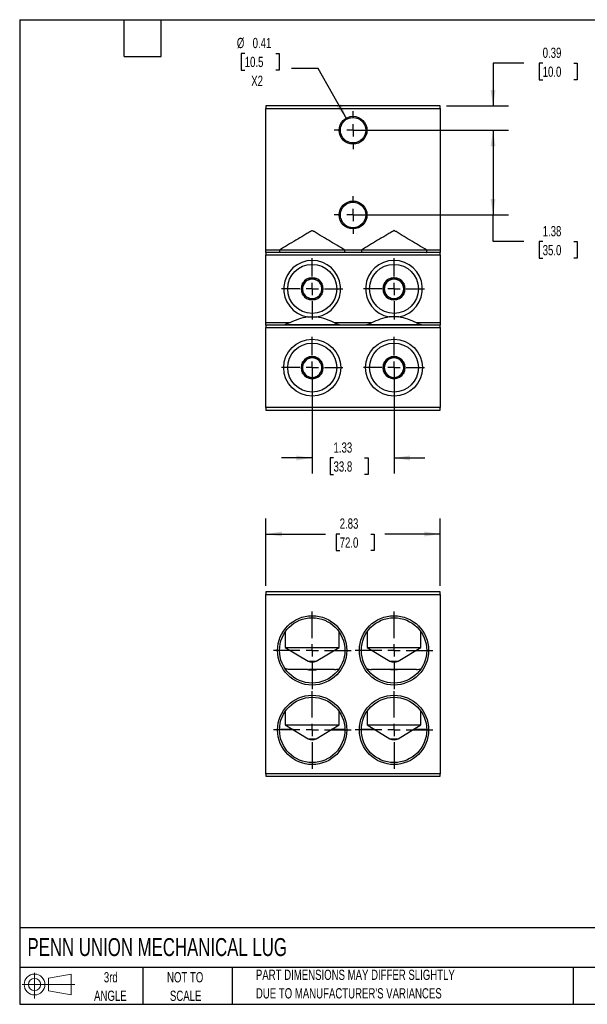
# Model space of a CAD drawing. Header units: inches. Extents: x 0.5 to 21.5, y 0.5 to 16.5.
# Tile 1 of 2: x 0.5 to 9.7, y 0.5 to 16.5. Entities that reach past the tile are written whole.
import ezdxf

# ---------------------------------------------------------------- set-up
doc = ezdxf.new("R2010")
doc.units = ezdxf.units.IN
doc.header["$LTSCALE"] = 2
doc.header["$MEASUREMENT"] = 0
doc.linetypes.add('CENTERX2', pattern=[0.8, 0.5, -0.1, 0.1, -0.1])
doc.layers.add('CENTER', color=40, linetype='CENTERX2')
doc.layers.add('SLD-DEFPOINTS', color=7, linetype='Continuous')
doc.layers.add('DIMENSIONS', color=140, linetype='Continuous', lineweight=25)
doc.layers.add('TEXT', color=140, linetype='Continuous', lineweight=25)
doc.styles.add('SLDTEXTSTYLE0', font='TXT', dxfattribs={"width": 0.7})
doc.dimstyles.new('SLDDIMSTYLE0', dxfattribs={"dimtxt": 0.169922, "dimasz": 0.26, "dimexe": 0, "dimexo": 0.0625, "dimgap": 0.04248, "dimtad": 0, "dimtih": 1, "dimtoh": 1, "dimrnd": 1e-09, "dimzin": 12, "dimdsep": 46, "dimtxsty": 'SLDTEXTSTYLE0', "dimsah": 1, "dimcen": 0.09, "dimadec": 0, "dimazin": 3, "dimtfac": 1, "dimtofl": 0, "dimtmove": 0, "dimatfit": 3, "dimfxl": 0, "dimfrac": 2, "dimtolj": 1, "dimtzin": 12, "dimarcsym": 0})
doc.dimstyles.new('SLDDIMSTYLE2', dxfattribs={"dimtxt": 0.169922, "dimasz": 0.26, "dimexe": 0, "dimexo": 0.0625, "dimgap": 0.04248, "dimtad": 0, "dimtih": 1, "dimtoh": 1, "dimrnd": 1e-09, "dimzin": 12, "dimdsep": 46, "dimtxsty": 'SLDTEXTSTYLE0', "dimsah": 1, "dimcen": 0.09, "dimadec": 0, "dimazin": 3, "dimtfac": 1, "dimtmove": 0, "dimatfit": 0, "dimfxl": 0, "dimfrac": 2, "dimtolj": 1, "dimtzin": 12, "dimarcsym": 0})
doc.dimstyles.new('SLDDIMSTYLE3', dxfattribs={"dimtxt": 0.169922, "dimasz": 0.26, "dimexe": 0, "dimexo": 0.0625, "dimgap": 0.04248, "dimtad": 0, "dimtih": 1, "dimtoh": 1, "dimrnd": 1e-09, "dimdsep": 46, "dimtxsty": 'SLDTEXTSTYLE0', "dimsah": 1, "dimcen": 0.09, "dimadec": 0, "dimazin": 2, "dimtfac": 1, "dimtmove": 0, "dimatfit": 0, "dimfxl": 0, "dimfrac": 2, "dimtolj": 1, "dimtzin": 12, "dimarcsym": 0})
doc.dimstyles.new('SLDDIMSTYLE4', dxfattribs={"dimtxt": 0.169922, "dimasz": 0.26, "dimexe": 0, "dimexo": 0.0625, "dimgap": 0.04248, "dimtad": 0, "dimtih": 1, "dimtoh": 1, "dimrnd": 1e-09, "dimdsep": 46, "dimtxsty": 'SLDTEXTSTYLE0', "dimsah": 1, "dimcen": 0, "dimadec": 0, "dimazin": 2, "dimtfac": 1, "dimtofl": 0, "dimtmove": 0, "dimatfit": 3, "dimfxl": 0, "dimfrac": 2, "dimtolj": 1, "dimtzin": 12, "dimarcsym": 0})

# ---------------------------------------------------------------- blocks, each defined once
blk = doc.blocks.new('Block11')
at = {"color": 7, "linetype": 'Continuous', "lineweight": 18}
for p, q in [((0.204, 0.418), (0.204, 0)), ((0.431, 0.328), (0.801, 0.396)), ((0.431, 0.126), (0.431, 0.328)), ((0.801, 0.396), (0.801, 0.058)), ((0, 0.227), (0.856, 0.227)), ((0.431, 0.126), (0.801, 0.058))]:
    blk.add_line(p, q, dxfattribs=at)
for radius in [0.169, 0.101]:
    blk.add_circle((0.204, 0.227), radius, dxfattribs=at)
blk = doc.blocks.new('Block12')
at = {"layer": 'SLD-DEFPOINTS'}
blk.add_blockref('Block11', (0, 0), dxfattribs=at)
blk = doc.blocks.new('_D')
at = {"layer": 'DIMENSIONS'}
for p, q in [((4.503, 7.3), (4.503, 8.392)), ((7.337, 7.3), (7.337, 8.392)), ((4.503, 8.142), (5.472, 8.142)), ((5.702, 8.142), (5.645, 8.142)), ((5.645, 8.142), (5.645, 7.872)), ((6.207, 8.142), (6.264, 8.142)), ((6.264, 8.142), (6.264, 7.872)), ((7.337, 8.142), (6.437, 8.142)), ((5.645, 7.872), (5.702, 7.872)), ((6.264, 7.872), (6.207, 7.872))]:
    blk.add_line(p, q, dxfattribs=at)
for points in [[(4.503, 8.142), (4.763, 8.102), (4.763, 8.182)], [(7.337, 8.142), (7.077, 8.182), (7.077, 8.102)]]:
    blk.add_solid(points, dxfattribs=at)
at = {"layer": 'DIMENSIONS', "char_height": 0.1667, "attachment_point": 1, "style": 'SLDTEXTSTYLE0'}
for s, insert in [('2.83', (5.702, 8.395)), ('72.0', (5.702, 8.087))]:
    blk.add_mtext(s, dxfattribs=dict(at, insert=insert))
blk = doc.blocks.new('SW_CENTERMARKSYMBOL_0')
at = {"layer": 'CENTER', "color": 0}
for p, q in [((0, 0.2), (0, 0.631)), ((-0.2, 0), (-0.631, 0)), ((0, 0), (-0.1, 0)), ((0, 0), (0, 0.1)), ((0, 0), (0, -0.1)), ((0, 0), (0.1, 0)), ((0.2, 0), (0.631, 0)), ((0, -0.2), (0, -0.631))]:
    blk.add_line(p, q, dxfattribs=at)
blk = doc.blocks.new('SW_CENTERMARKSYMBOL_1')
at = {"layer": 'CENTER', "color": 0}
for p, q in [((0, 0.2), (0, 0.631)), ((-0.2, 0), (-0.631, 0)), ((0, 0), (-0.1, 0)), ((0, 0), (0, 0.1)), ((0, 0), (0, -0.1)), ((0, 0), (0.1, 0)), ((0.2, 0), (0.631, 0)), ((0, -0.2), (0, -0.631))]:
    blk.add_line(p, q, dxfattribs=at)
blk = doc.blocks.new('SW_CENTERMARKSYMBOL_2')
at = {"layer": 'CENTER', "color": 0}
for p, q in [((0, 0.2), (0, 0.631)), ((-0.2, 0), (-0.631, 0)), ((0, 0), (-0.1, 0)), ((0, 0), (0, 0.1)), ((0, 0), (0, -0.1)), ((0, 0), (0.1, 0)), ((0.2, 0), (0.631, 0)), ((0, -0.2), (0, -0.631))]:
    blk.add_line(p, q, dxfattribs=at)
blk = doc.blocks.new('SW_CENTERMARKSYMBOL_3')
at = {"layer": 'CENTER', "color": 0}
for p, q in [((0, 0.2), (0, 0.631)), ((-0.2, 0), (-0.631, 0)), ((0, 0), (-0.1, 0)), ((0, 0), (0, 0.1)), ((0, 0), (0, -0.1)), ((0, 0), (0.1, 0)), ((0.2, 0), (0.631, 0)), ((0, -0.2), (0, -0.631))]:
    blk.add_line(p, q, dxfattribs=at)
blk = doc.blocks.new('_D_7')
at = {"layer": 'DIMENSIONS'}
for p, q in [((5.255, 10.746), (5.255, 9.128)), ((6.585, 10.746), (6.585, 9.128)), ((5.255, 9.378), (4.755, 9.378)), ((5.602, 9.378), (5.545, 9.378)), ((5.545, 9.378), (5.545, 9.108)), ((6.107, 9.378), (6.164, 9.378)), ((6.164, 9.378), (6.164, 9.108)), ((6.585, 9.378), (7.085, 9.378)), ((5.545, 9.108), (5.602, 9.108)), ((6.164, 9.108), (6.107, 9.108))]:
    blk.add_line(p, q, dxfattribs=at)
for points in [[(5.255, 9.378), (4.995, 9.418), (4.995, 9.338)], [(6.585, 9.378), (6.845, 9.338), (6.845, 9.418)]]:
    blk.add_solid(points, dxfattribs=at)
at = {"layer": 'DIMENSIONS', "char_height": 0.1667, "attachment_point": 1, "style": 'SLDTEXTSTYLE0'}
for s, insert in [('1.33', (5.602, 9.631)), ('33.8', (5.602, 9.323))]:
    blk.add_mtext(s, dxfattribs=dict(at, insert=insert))
blk = doc.blocks.new('_D_8')
at = {"layer": 'DIMENSIONS'}
for p, q in [((8.695, 15.793), (8.195, 15.793)), ((8.195, 15.793), (8.195, 15.098)), ((9.002, 15.793), (8.944, 15.793)), ((8.944, 15.793), (8.944, 15.523)), ((9.506, 15.793), (9.564, 15.793)), ((9.564, 15.793), (9.564, 15.523)), ((8.944, 15.523), (9.002, 15.523)), ((9.564, 15.523), (9.506, 15.523)), ((7.437, 15.098), (8.445, 15.098)), ((6.02, 14.704), (8.445, 14.704)), ((8.195, 14.704), (8.195, 14.204))]:
    blk.add_line(p, q, dxfattribs=at)
for points in [[(8.195, 15.098), (8.235, 15.358), (8.155, 15.358)], [(8.195, 14.704), (8.155, 14.444), (8.235, 14.444)]]:
    blk.add_solid(points, dxfattribs=at)
at = {"layer": 'DIMENSIONS', "char_height": 0.1667, "attachment_point": 1, "style": 'SLDTEXTSTYLE0'}
for s, insert in [('0.39', (9.002, 16.046)), ('10.0', (9.002, 15.738))]:
    blk.add_mtext(s, dxfattribs=dict(at, insert=insert))
blk = doc.blocks.new('_D_9')
at = {"layer": 'DIMENSIONS'}
for p, q in [((6.327, 14.704), (8.445, 14.704)), ((8.195, 14.704), (8.195, 13.327)), ((6.02, 13.327), (8.445, 13.327)), ((8.195, 12.894), (8.195, 13.327)), ((8.695, 12.894), (8.195, 12.894)), ((9.002, 12.894), (8.944, 12.894)), ((8.944, 12.894), (8.944, 12.624)), ((9.506, 12.894), (9.564, 12.894)), ((9.564, 12.894), (9.564, 12.624)), ((8.944, 12.624), (9.002, 12.624)), ((9.564, 12.624), (9.506, 12.624))]:
    blk.add_line(p, q, dxfattribs=at)
for points in [[(8.195, 14.704), (8.155, 14.444), (8.235, 14.444)], [(8.195, 13.327), (8.235, 13.587), (8.155, 13.587)]]:
    blk.add_solid(points, dxfattribs=at)
at = {"layer": 'DIMENSIONS', "char_height": 0.1667, "attachment_point": 1, "style": 'SLDTEXTSTYLE0'}
for s, insert in [('1.38', (9.002, 13.147)), ('35.0', (9.002, 12.839))]:
    blk.add_mtext(s, dxfattribs=dict(at, insert=insert))
blk = doc.blocks.new('_D_10')
at = {"layer": 'DIMENSIONS'}
for p, q in [((4.158, 15.952), (4.101, 15.952)), ((4.101, 15.952), (4.101, 15.682)), ((4.663, 15.952), (4.72, 15.952)), ((4.72, 15.952), (4.72, 15.682)), ((4.101, 15.682), (4.158, 15.682)), ((4.72, 15.682), (4.663, 15.682)), ((5.354, 15.705), (4.916, 15.705)), ((5.818, 14.884), (5.354, 15.705))]:
    blk.add_line(p, q, dxfattribs=at)
blk.add_solid([(5.818, 14.884), (5.725, 15.13), (5.655, 15.091)], dxfattribs=at)
at = {"layer": 'DIMENSIONS', "char_height": 0.1667, "attachment_point": 1, "style": 'SLDTEXTSTYLE0'}
for s, insert in [('%%c', (4.03, 16.205)), ('0.41', (4.287, 16.205)), ('10.5', (4.158, 15.897)), ('X2', (4.264, 15.589))]:
    blk.add_mtext(s, dxfattribs=dict(at, insert=insert))
blk = doc.blocks.new('SW_CENTERMARKSYMBOL_4')
at = {"layer": 'CENTER', "color": 0}
for p, q in [((0, 0.2), (0, 0.498)), ((-0.2, 0), (-0.498, 0)), ((0, 0), (-0.1, 0)), ((0, 0), (0, 0.1)), ((0, 0), (0, -0.1)), ((0, 0), (0.1, 0)), ((0.2, 0), (0.498, 0)), ((0, -0.2), (0, -0.498))]:
    blk.add_line(p, q, dxfattribs=at)
blk = doc.blocks.new('SW_CENTERMARKSYMBOL_5')
at = {"layer": 'CENTER', "color": 0}
for p, q in [((0, 0.2), (0, 0.498)), ((-0.2, 0), (-0.498, 0)), ((0, 0), (-0.1, 0)), ((0, 0), (0, 0.1)), ((0, 0), (0, -0.1)), ((0, 0), (0.1, 0)), ((0.2, 0), (0.498, 0)), ((0, -0.2), (0, -0.498))]:
    blk.add_line(p, q, dxfattribs=at)
blk = doc.blocks.new('SW_CENTERMARKSYMBOL_6')
at = {"layer": 'CENTER', "color": 0}
for p, q in [((0, 0.2), (0, 0.498)), ((-0.2, 0), (-0.498, 0)), ((0, 0), (-0.1, 0)), ((0, 0), (0, 0.1)), ((0, 0), (0, -0.1)), ((0, 0), (0.1, 0)), ((0.2, 0), (0.498, 0)), ((0, -0.2), (0, -0.498))]:
    blk.add_line(p, q, dxfattribs=at)
blk = doc.blocks.new('SW_CENTERMARKSYMBOL_7')
at = {"layer": 'CENTER', "color": 0}
for p, q in [((0, 0.2), (0, 0.498)), ((-0.2, 0), (-0.498, 0)), ((0, 0), (-0.1, 0)), ((0, 0), (0, 0.1)), ((0, 0), (0, -0.1)), ((0, 0), (0.1, 0)), ((0.2, 0), (0.498, 0)), ((0, -0.2), (0, -0.498))]:
    blk.add_line(p, q, dxfattribs=at)
blk = doc.blocks.new('SW_CENTERMARKSYMBOL_8')
at = {"layer": 'CENTER', "color": 0}
for p, q in [((0, 0.2), (0, 0.307)), ((-0.2, 0), (-0.307, 0)), ((0, 0), (-0.1, 0)), ((0, 0), (0, 0.1)), ((0, 0), (0, -0.1)), ((0, 0), (0.1, 0)), ((0.2, 0), (0.307, 0)), ((0, -0.2), (0, -0.307))]:
    blk.add_line(p, q, dxfattribs=at)
blk = doc.blocks.new('SW_CENTERMARKSYMBOL_9')
at = {"layer": 'CENTER', "color": 0}
for p, q in [((0, 0.2), (0, 0.307)), ((-0.2, 0), (-0.307, 0)), ((0, 0), (-0.1, 0)), ((0, 0), (0, 0.1)), ((0, 0), (0, -0.1)), ((0, 0), (0.1, 0)), ((0.2, 0), (0.307, 0)), ((0, -0.2), (0, -0.307))]:
    blk.add_line(p, q, dxfattribs=at)

msp = doc.modelspace()

# ---------------------------------------------------------------- linework, layer by layer
for p, q in [((7.337, 15.098), (4.503, 15.098)), ((4.503, 15.098), (4.503, 15.059)), ((4.503, 15.059), (7.337, 15.059)), ((4.503, 12.756), (4.503, 15.059)), ((7.337, 15.059), (7.337, 15.098)), ((7.337, 15.059), (7.337, 12.756)), ((4.723, 12.756), (4.503, 12.756)), ((4.503, 12.716), (4.503, 12.756)), ((7.337, 12.716), (4.503, 12.716)), ((4.503, 12.716), (4.503, 12.677)), ((4.503, 12.677), (7.337, 12.677)), ((4.503, 11.575), (4.503, 12.677)), ((5.786, 12.756), (4.723, 12.756)), ((6.054, 12.756), (5.786, 12.756)), ((7.117, 12.756), (6.054, 12.756)), ((7.337, 12.756), (7.117, 12.756)), ((7.337, 12.756), (7.337, 12.716)), ((7.337, 12.677), (7.337, 12.716)), ((7.337, 12.677), (7.337, 11.575)), ((5.097, 12.217), (5.1, 12.219)), ((5.097, 12.213), (5.097, 12.217)), ((5.251, 12.306), (5.255, 12.308)), ((5.255, 12.308), (5.258, 12.306)), ((5.409, 12.219), (5.412, 12.217)), ((5.412, 12.217), (5.412, 12.213)), ((6.428, 12.217), (6.431, 12.219)), ((6.428, 12.213), (6.428, 12.217)), ((6.582, 12.306), (6.585, 12.308)), ((6.585, 12.308), (6.589, 12.306)), ((6.74, 12.219), (6.743, 12.217)), ((6.743, 12.217), (6.743, 12.213)), ((5.097, 12.035), (5.097, 12.039)), ((5.1, 12.033), (5.097, 12.035)), ((5.412, 12.035), (5.409, 12.033)), ((5.412, 12.039), (5.412, 12.035)), ((6.428, 12.035), (6.428, 12.039)), ((6.431, 12.033), (6.428, 12.035)), ((6.743, 12.035), (6.74, 12.033)), ((6.743, 12.039), (6.743, 12.035)), ((5.255, 11.944), (5.251, 11.946)), ((5.258, 11.946), (5.255, 11.944)), ((6.585, 11.944), (6.582, 11.946)), ((6.589, 11.946), (6.585, 11.944)), ((4.89, 11.575), (4.503, 11.575)), ((4.503, 11.535), (4.503, 11.575)), ((7.337, 11.535), (4.503, 11.535)), ((4.503, 11.535), (4.503, 11.496)), ((5.697, 11.543), (4.813, 11.543)), ((6.221, 11.575), (5.619, 11.575)), ((7.027, 11.543), (6.143, 11.543)), ((7.337, 11.575), (6.95, 11.575)), ((7.337, 11.575), (7.337, 11.535)), ((7.337, 11.496), (7.337, 11.535)), ((4.503, 11.496), (7.337, 11.496)), ((4.503, 10.197), (4.503, 11.496)), ((7.337, 11.496), (7.337, 10.197)), ((5.097, 10.937), (5.1, 10.939)), ((5.097, 10.933), (5.097, 10.937)), ((5.251, 11.026), (5.255, 11.028)), ((5.255, 11.028), (5.258, 11.026)), ((5.409, 10.939), (5.412, 10.937)), ((5.412, 10.937), (5.412, 10.933)), ((6.428, 10.937), (6.431, 10.939)), ((6.428, 10.933), (6.428, 10.937)), ((6.582, 11.026), (6.585, 11.028)), ((6.585, 11.028), (6.589, 11.026)), ((6.74, 10.939), (6.743, 10.937)), ((6.743, 10.937), (6.743, 10.933)), ((5.097, 10.755), (5.097, 10.759)), ((5.1, 10.753), (5.097, 10.755)), ((5.412, 10.755), (5.409, 10.753)), ((5.412, 10.759), (5.412, 10.755)), ((6.428, 10.755), (6.428, 10.759)), ((6.431, 10.753), (6.428, 10.755)), ((6.743, 10.755), (6.74, 10.753)), ((6.743, 10.759), (6.743, 10.755)), ((5.255, 10.664), (5.251, 10.666)), ((5.258, 10.666), (5.255, 10.664)), ((6.585, 10.664), (6.582, 10.666)), ((6.589, 10.666), (6.585, 10.664)), ((7.337, 10.197), (4.503, 10.197)), ((4.503, 10.197), (4.503, 10.157)), ((4.503, 10.157), (7.337, 10.157)), ((7.337, 10.157), (7.337, 10.197)), ((7.337, 7.2), (4.503, 7.2)), ((4.503, 7.2), (4.503, 7.16)), ((4.503, 7.16), (7.337, 7.16)), ((4.503, 4.247), (4.503, 7.16)), ((7.337, 7.16), (7.337, 7.2)), ((7.337, 7.16), (7.337, 4.247)), ((4.817, 6.553), (4.817, 6.299)), ((5.692, 6.299), (5.692, 6.553)), ((6.148, 6.553), (6.148, 6.299)), ((7.023, 6.299), (7.023, 6.553)), ((4.817, 6.299), (5.189, 6.076)), ((4.817, 6.299), (5.692, 6.299)), ((5.32, 6.076), (5.692, 6.299)), ((6.148, 6.299), (6.519, 6.076)), ((6.148, 6.299), (7.023, 6.299)), ((6.651, 6.076), (7.023, 6.299)), ((5.189, 6.076), (5.32, 6.076)), ((5.333, 5.94), (5.196, 5.94)), ((6.659, 5.94), (6.512, 5.94)), ((6.519, 6.076), (6.651, 6.076)), ((4.817, 5.261), (4.817, 5.04)), ((5.692, 5.04), (5.692, 5.261)), ((6.148, 5.261), (6.148, 5.04)), ((7.023, 5.04), (7.023, 5.261)), ((4.944, 4.963), (4.723, 4.963)), ((4.817, 5.04), (5.189, 4.816)), ((4.817, 5.04), (5.692, 5.04)), ((5.32, 4.816), (5.692, 5.04)), ((5.786, 4.963), (5.565, 4.963)), ((6.275, 4.963), (6.054, 4.963)), ((6.148, 5.04), (6.519, 4.816)), ((6.148, 5.04), (7.023, 5.04)), ((6.651, 4.816), (7.023, 5.04)), ((7.117, 4.963), (6.896, 4.963)), ((5.189, 4.816), (5.32, 4.816)), ((6.519, 4.816), (6.651, 4.816)), ((7.337, 4.247), (4.503, 4.247)), ((4.503, 4.247), (4.503, 4.207)), ((4.503, 4.207), (7.337, 4.207)), ((7.337, 4.207), (7.337, 4.247))]:
    msp.add_line(p, q)
for centre, radius in [((5.92, 14.704), 0.226), ((5.92, 14.704), 0.207), ((5.92, 13.327), 0.226), ((5.92, 13.327), 0.207), ((5.255, 12.126), 0.398), ((6.585, 12.126), 0.398), ((5.255, 10.846), 0.463), ((5.255, 10.846), 0.398), ((6.585, 10.846), 0.462), ((6.585, 10.846), 0.398), ((5.255, 6.251), 0.563), ((5.255, 6.251), 0.531), ((6.585, 6.251), 0.563), ((6.585, 6.251), 0.531), ((5.255, 4.959), 0.563), ((5.255, 4.959), 0.531), ((6.585, 4.959), 0.563), ((6.585, 4.959), 0.531)]:
    msp.add_circle(centre, radius)
for centre, radius, start, end in [((5.255, 12.126), 0.462, 279.6632, 260.3368), ((6.585, 12.126), 0.462, 279.6632, 260.3368), ((5.255, 12.126), 0.18, 151.032, 208.968), ((5.255, 12.126), 0.158, 124.6483, 175.3517), ((5.255, 12.126), 0.18, 91.032, 148.968), ((5.255, 12.126), 0.158, 115.3517, 124.6483), ((5.255, 12.126), 0.158, 64.6483, 115.3517), ((5.255, 12.126), 0.18, 31.032, 88.968), ((5.255, 12.126), 0.158, 55.3517, 64.6483), ((5.255, 12.126), 0.158, 4.6483, 55.3517), ((5.255, 12.126), 0.18, 331.032, 28.968), ((6.585, 12.126), 0.18, 151.032, 208.968), ((6.585, 12.126), 0.158, 124.6483, 175.3517), ((6.585, 12.126), 0.18, 91.032, 148.968), ((6.585, 12.126), 0.158, 115.3517, 124.6483), ((6.585, 12.126), 0.158, 64.6483, 115.3517), ((6.585, 12.126), 0.18, 31.032, 88.968), ((6.585, 12.126), 0.158, 55.3517, 64.6483), ((6.585, 12.126), 0.158, 4.6483, 55.3517), ((6.585, 12.126), 0.18, 331.032, 28.968), ((5.255, 12.126), 0.158, 175.3517, 184.6483), ((5.255, 12.126), 0.158, 184.6483, 235.3517), ((5.255, 12.126), 0.18, 211.032, 268.968), ((5.255, 12.126), 0.18, 271.032, 328.968), ((5.255, 12.126), 0.158, 304.6483, 355.3517), ((5.255, 12.126), 0.158, 355.3517, 4.6483), ((6.585, 12.126), 0.158, 175.3517, 184.6483), ((6.585, 12.126), 0.158, 184.6483, 235.3517), ((6.585, 12.126), 0.18, 211.032, 268.968), ((6.585, 12.126), 0.18, 271.032, 328.968), ((6.585, 12.126), 0.158, 304.6483, 355.3517), ((6.585, 12.126), 0.158, 355.3517, 4.6483), ((5.255, 12.126), 0.158, 235.3517, 244.6483), ((5.255, 12.126), 0.158, 244.6483, 295.3517), ((5.255, 12.126), 0.158, 295.3517, 304.6483), ((6.585, 12.126), 0.158, 235.3517, 244.6483), ((6.585, 12.126), 0.158, 244.6483, 295.3517), ((6.585, 12.126), 0.158, 295.3517, 304.6483), ((5.255, 10.846), 0.18, 151.032, 208.968), ((5.255, 10.846), 0.158, 124.6483, 175.3517), ((5.255, 10.846), 0.18, 91.032, 148.968), ((5.255, 10.846), 0.158, 115.3517, 124.6483), ((5.255, 10.846), 0.158, 64.6483, 115.3517), ((5.255, 10.846), 0.18, 31.032, 88.968), ((5.255, 10.846), 0.158, 55.3517, 64.6483), ((5.255, 10.846), 0.158, 4.6483, 55.3517), ((5.255, 10.846), 0.18, 331.032, 28.968), ((6.585, 10.846), 0.18, 151.032, 208.968), ((6.585, 10.846), 0.158, 124.6483, 175.3517), ((6.585, 10.846), 0.18, 91.032, 148.968), ((6.585, 10.846), 0.158, 115.3517, 124.6483), ((6.585, 10.846), 0.158, 64.6483, 115.3517), ((6.585, 10.846), 0.18, 31.032, 88.968), ((6.585, 10.846), 0.158, 55.3517, 64.6483), ((6.585, 10.846), 0.158, 4.6483, 55.3517), ((6.585, 10.846), 0.18, 331.032, 28.968), ((5.255, 10.846), 0.158, 175.3517, 184.6483), ((5.255, 10.846), 0.158, 184.6483, 235.3517), ((5.255, 10.846), 0.18, 211.032, 268.968), ((5.255, 10.846), 0.18, 271.032, 328.968), ((5.255, 10.846), 0.158, 304.6483, 355.3517), ((5.255, 10.846), 0.158, 355.3517, 4.6483), ((6.585, 10.846), 0.158, 175.3517, 184.6483), ((6.585, 10.846), 0.158, 184.6483, 235.3517), ((6.585, 10.846), 0.18, 211.032, 268.968), ((6.585, 10.846), 0.18, 271.032, 328.968), ((6.585, 10.846), 0.158, 304.6483, 355.3517), ((6.585, 10.846), 0.158, 355.3517, 4.6483), ((5.255, 10.846), 0.158, 235.3517, 244.6483), ((5.255, 10.846), 0.158, 244.6483, 295.3517), ((5.255, 10.846), 0.158, 295.3517, 304.6483), ((6.585, 10.846), 0.158, 235.3517, 244.6483), ((6.585, 10.846), 0.158, 244.6483, 295.3517), ((6.585, 10.846), 0.158, 295.3517, 304.6483), ((5.255, 6.186), 0.128, 239, 301), ((6.585, 6.186), 0.128, 239, 301), ((5.255, 4.926), 0.128, 239, 301), ((6.585, 4.926), 0.128, 239, 301)]:
    msp.add_arc(centre, radius, start, end)
for points, knots in [([(5.786, 12.756), (5.697, 12.809), (5.609, 12.862), (5.475, 12.942), (5.431, 12.969), (5.364, 13.009), (5.342, 13.022), (5.309, 13.042), (5.298, 13.049), (5.281, 13.059), (5.276, 13.062), (5.267, 13.067), (5.264, 13.069), (5.26, 13.071), (5.259, 13.072), (5.256, 13.072), (5.256, 13.073), (5.254, 13.073), (5.253, 13.073), (5.251, 13.072), (5.249, 13.071), (5.247, 13.07), (5.245, 13.069), (5.241, 13.067), (5.238, 13.065), (5.23, 13.06), (5.224, 13.057), (5.208, 13.047), (5.197, 13.04), (5.164, 13.02), (5.142, 13.007), (5.076, 12.967), (5.032, 12.941), (4.899, 12.862), (4.811, 12.809), (4.723, 12.756)], [0, 0, 0, 0, 0.25, 0.25, 0.375, 0.375, 0.4375, 0.4375, 0.46875, 0.46875, 0.484375, 0.484375, 0.492188, 0.492188, 0.496094, 0.496094, 0.498047, 0.498047, 0.5, 0.5, 0.503906, 0.503906, 0.507813, 0.507813, 0.515625, 0.515625, 0.53125, 0.53125, 0.5625, 0.5625, 0.625, 0.625, 0.75, 0.75, 1, 1, 1, 1]), ([(7.117, 12.756), (7.028, 12.809), (6.939, 12.862), (6.806, 12.942), (6.762, 12.969), (6.695, 13.009), (6.673, 13.022), (6.64, 13.042), (6.629, 13.049), (6.612, 13.059), (6.606, 13.062), (6.598, 13.067), (6.595, 13.069), (6.591, 13.071), (6.589, 13.072), (6.587, 13.072), (6.586, 13.073), (6.585, 13.073), (6.584, 13.073), (6.582, 13.072), (6.58, 13.071), (6.577, 13.07), (6.576, 13.069), (6.572, 13.067), (6.569, 13.065), (6.561, 13.06), (6.555, 13.057), (6.539, 13.047), (6.528, 13.04), (6.494, 13.02), (6.472, 13.007), (6.406, 12.967), (6.362, 12.941), (6.23, 12.862), (6.142, 12.809), (6.054, 12.756)], [0, 0, 0, 0, 0.25, 0.25, 0.375, 0.375, 0.4375, 0.4375, 0.46875, 0.46875, 0.484375, 0.484375, 0.492188, 0.492188, 0.496094, 0.496094, 0.498047, 0.498047, 0.5, 0.5, 0.503906, 0.503906, 0.507813, 0.507813, 0.515625, 0.515625, 0.53125, 0.53125, 0.5625, 0.5625, 0.625, 0.625, 0.75, 0.75, 1, 1, 1, 1]), ([(4.723, 12.756), (4.723, 12.75), (4.723, 12.745), (4.723, 12.736), (4.723, 12.731), (4.724, 12.721), (4.724, 12.716), (4.725, 12.716)], [0, 0, 0, 0, 0.25, 0.25, 0.5, 0.5, 1, 1, 1, 1]), ([(5.784, 12.716), (5.785, 12.716), (5.785, 12.717), (5.786, 12.721), (5.786, 12.724), (5.786, 12.735), (5.786, 12.745), (5.786, 12.756)], [0, 0, 0, 0, 0.25, 0.25, 0.5, 0.5, 1, 1, 1, 1]), ([(6.054, 12.756), (6.054, 12.75), (6.054, 12.745), (6.054, 12.736), (6.054, 12.731), (6.054, 12.721), (6.055, 12.716), (6.056, 12.716)], [0, 0, 0, 0, 0.25, 0.25, 0.5, 0.5, 1, 1, 1, 1]), ([(7.115, 12.716), (7.115, 12.716), (7.116, 12.717), (7.116, 12.721), (7.116, 12.724), (7.117, 12.735), (7.117, 12.745), (7.117, 12.756)], [0, 0, 0, 0, 0.25, 0.25, 0.5, 0.5, 1, 1, 1, 1]), ([(5.165, 12.256), (5.153, 12.249), (5.142, 12.243), (5.121, 12.23), (5.111, 12.224), (5.1, 12.219)], [0, 0, 0, 0, 0.5, 0.5, 1, 1, 1, 1]), ([(5.322, 12.269), (5.311, 12.275), (5.3, 12.281), (5.278, 12.294), (5.268, 12.3), (5.258, 12.306)], [0, 0, 0, 0, 0.5, 0.5, 1, 1, 1, 1]), ([(5.412, 12.139), (5.412, 12.152), (5.412, 12.164), (5.412, 12.189), (5.412, 12.201), (5.412, 12.213)], [0, 0, 0, 0, 0.5, 0.5, 1, 1, 1, 1]), ([(6.495, 12.256), (6.484, 12.249), (6.473, 12.243), (6.452, 12.23), (6.441, 12.224), (6.431, 12.219)], [0, 0, 0, 0, 0.5, 0.5, 1, 1, 1, 1]), ([(6.653, 12.269), (6.642, 12.275), (6.631, 12.281), (6.609, 12.294), (6.599, 12.3), (6.589, 12.306)], [0, 0, 0, 0, 0.5, 0.5, 1, 1, 1, 1]), ([(6.743, 12.139), (6.743, 12.152), (6.743, 12.164), (6.743, 12.189), (6.743, 12.201), (6.743, 12.213)], [0, 0, 0, 0, 0.5, 0.5, 1, 1, 1, 1]), ([(5.097, 12.113), (5.097, 12.1), (5.097, 12.087), (5.097, 12.062), (5.097, 12.05), (5.097, 12.039)], [0, 0, 0, 0, 0.5, 0.5, 1, 1, 1, 1]), ([(5.344, 11.996), (5.356, 12.002), (5.367, 12.009), (5.388, 12.021), (5.399, 12.027), (5.409, 12.033)], [0, 0, 0, 0, 0.5, 0.5, 1, 1, 1, 1]), ([(6.428, 12.113), (6.428, 12.1), (6.428, 12.087), (6.428, 12.062), (6.428, 12.05), (6.428, 12.039)], [0, 0, 0, 0, 0.5, 0.5, 1, 1, 1, 1]), ([(6.675, 11.996), (6.686, 12.002), (6.697, 12.009), (6.719, 12.021), (6.729, 12.027), (6.74, 12.033)], [0, 0, 0, 0, 0.5, 0.5, 1, 1, 1, 1]), ([(5.187, 11.983), (5.198, 11.976), (5.209, 11.97), (5.231, 11.958), (5.241, 11.952), (5.251, 11.946)], [0, 0, 0, 0, 0.5, 0.5, 1, 1, 1, 1]), ([(6.518, 11.983), (6.529, 11.976), (6.54, 11.97), (6.561, 11.958), (6.572, 11.952), (6.582, 11.946)], [0, 0, 0, 0, 0.5, 0.5, 1, 1, 1, 1]), ([(4.813, 11.543), (4.81, 11.54), (4.808, 11.539), (4.803, 11.536), (4.8, 11.535), (4.798, 11.535)], [0, 0, 0, 0, 0.5, 0.5, 1, 1, 1, 1]), ([(4.89, 11.575), (4.877, 11.569), (4.864, 11.563), (4.838, 11.552), (4.825, 11.547), (4.813, 11.543)], [0, 0, 0, 0, 0.5, 0.5, 1, 1, 1, 1]), ([(5.177, 11.67), (5.126, 11.662), (5.078, 11.649), (4.983, 11.615), (4.936, 11.596), (4.89, 11.575)], [0, 0, 0, 0, 0.5, 0.5, 1, 1, 1, 1]), ([(5.177, 11.67), (5.203, 11.671), (5.229, 11.671), (5.267, 11.671), (5.28, 11.671), (5.306, 11.67), (5.319, 11.67), (5.332, 11.67)], [0, 0, 0, 0, 0.5, 0.5, 0.75, 0.75, 1, 1, 1, 1]), ([(5.619, 11.575), (5.573, 11.596), (5.526, 11.615), (5.431, 11.649), (5.383, 11.662), (5.332, 11.67)], [0, 0, 0, 0, 0.5, 0.5, 1, 1, 1, 1]), ([(5.619, 11.575), (5.632, 11.569), (5.645, 11.563), (5.671, 11.552), (5.684, 11.547), (5.697, 11.543)], [0, 0, 0, 0, 0.5, 0.5, 1, 1, 1, 1]), ([(5.711, 11.535), (5.709, 11.535), (5.706, 11.536), (5.701, 11.538), (5.699, 11.54), (5.697, 11.543)], [0, 0, 0, 0, 0.5, 0.5, 1, 1, 1, 1]), ([(6.143, 11.543), (6.141, 11.54), (6.139, 11.539), (6.134, 11.536), (6.131, 11.535), (6.128, 11.535)], [0, 0, 0, 0, 0.5, 0.5, 1, 1, 1, 1]), ([(6.143, 11.543), (6.156, 11.547), (6.169, 11.552), (6.195, 11.563), (6.208, 11.569), (6.221, 11.575)], [0, 0, 0, 0, 0.5, 0.5, 1, 1, 1, 1]), ([(6.508, 11.67), (6.457, 11.662), (6.409, 11.649), (6.313, 11.615), (6.267, 11.596), (6.221, 11.575)], [0, 0, 0, 0, 0.5, 0.5, 1, 1, 1, 1]), ([(6.663, 11.67), (6.637, 11.671), (6.611, 11.671), (6.572, 11.671), (6.56, 11.671), (6.534, 11.67), (6.521, 11.67), (6.508, 11.67)], [0, 0, 0, 0, 0.5, 0.5, 0.75, 0.75, 1, 1, 1, 1]), ([(6.95, 11.575), (6.904, 11.596), (6.857, 11.615), (6.762, 11.649), (6.714, 11.662), (6.663, 11.67)], [0, 0, 0, 0, 0.5, 0.5, 1, 1, 1, 1]), ([(6.95, 11.575), (6.963, 11.569), (6.976, 11.563), (7.002, 11.552), (7.015, 11.547), (7.027, 11.543)], [0, 0, 0, 0, 0.5, 0.5, 1, 1, 1, 1]), ([(7.042, 11.535), (7.04, 11.535), (7.037, 11.536), (7.032, 11.538), (7.03, 11.54), (7.027, 11.543)], [0, 0, 0, 0, 0.5, 0.5, 1, 1, 1, 1]), ([(5.165, 10.976), (5.153, 10.97), (5.142, 10.963), (5.121, 10.951), (5.111, 10.945), (5.1, 10.939)], [0, 0, 0, 0, 0.5, 0.5, 1, 1, 1, 1]), ([(5.322, 10.989), (5.311, 10.996), (5.3, 11.002), (5.278, 11.014), (5.268, 11.02), (5.258, 11.026)], [0, 0, 0, 0, 0.5, 0.5, 1, 1, 1, 1]), ([(5.412, 10.859), (5.412, 10.872), (5.412, 10.885), (5.412, 10.91), (5.412, 10.922), (5.412, 10.933)], [0, 0, 0, 0, 0.5, 0.5, 1, 1, 1, 1]), ([(6.495, 10.976), (6.484, 10.97), (6.473, 10.963), (6.452, 10.951), (6.441, 10.945), (6.431, 10.939)], [0, 0, 0, 0, 0.5, 0.5, 1, 1, 1, 1]), ([(6.653, 10.989), (6.642, 10.996), (6.631, 11.002), (6.609, 11.014), (6.599, 11.02), (6.589, 11.026)], [0, 0, 0, 0, 0.5, 0.5, 1, 1, 1, 1]), ([(6.743, 10.859), (6.743, 10.872), (6.743, 10.885), (6.743, 10.91), (6.743, 10.922), (6.743, 10.933)], [0, 0, 0, 0, 0.5, 0.5, 1, 1, 1, 1]), ([(5.097, 10.833), (5.097, 10.82), (5.097, 10.808), (5.097, 10.783), (5.097, 10.771), (5.097, 10.759)], [0, 0, 0, 0, 0.5, 0.5, 1, 1, 1, 1]), ([(5.344, 10.716), (5.356, 10.723), (5.367, 10.729), (5.388, 10.741), (5.399, 10.748), (5.409, 10.753)], [0, 0, 0, 0, 0.5, 0.5, 1, 1, 1, 1]), ([(6.428, 10.833), (6.428, 10.82), (6.428, 10.808), (6.428, 10.783), (6.428, 10.771), (6.428, 10.759)], [0, 0, 0, 0, 0.5, 0.5, 1, 1, 1, 1]), ([(6.675, 10.716), (6.686, 10.723), (6.697, 10.729), (6.719, 10.741), (6.729, 10.748), (6.74, 10.753)], [0, 0, 0, 0, 0.5, 0.5, 1, 1, 1, 1]), ([(5.187, 10.703), (5.198, 10.697), (5.209, 10.691), (5.231, 10.678), (5.241, 10.672), (5.251, 10.666)], [0, 0, 0, 0, 0.5, 0.5, 1, 1, 1, 1]), ([(6.518, 10.703), (6.529, 10.697), (6.54, 10.691), (6.561, 10.678), (6.572, 10.672), (6.582, 10.666)], [0, 0, 0, 0, 0.5, 0.5, 1, 1, 1, 1]), ([(4.89, 5.94), (4.877, 5.94), (4.864, 5.941), (4.838, 5.946), (4.825, 5.95), (4.813, 5.955)], [0, 0, 0, 0, 0.5, 0.5, 1, 1, 1, 1]), ([(5.177, 5.94), (5.126, 5.94), (5.078, 5.94), (4.983, 5.94), (4.936, 5.94), (4.89, 5.94)], [0, 0, 0, 0, 0.5, 0.5, 1, 1, 1, 1]), ([(5.177, 5.94), (5.203, 5.935), (5.229, 5.932), (5.267, 5.932), (5.28, 5.933), (5.306, 5.935), (5.319, 5.937), (5.332, 5.94)], [0, 0, 0, 0, 0.5, 0.5, 0.75, 0.75, 1, 1, 1, 1]), ([(5.619, 5.94), (5.573, 5.94), (5.526, 5.94), (5.431, 5.94), (5.383, 5.94), (5.332, 5.94)], [0, 0, 0, 0, 0.5, 0.5, 1, 1, 1, 1]), ([(5.619, 5.94), (5.632, 5.94), (5.645, 5.941), (5.671, 5.946), (5.684, 5.95), (5.697, 5.955)], [0, 0, 0, 0, 0.5, 0.5, 1, 1, 1, 1]), ([(6.143, 5.955), (6.156, 5.95), (6.169, 5.946), (6.195, 5.941), (6.208, 5.94), (6.221, 5.94)], [0, 0, 0, 0, 0.5, 0.5, 1, 1, 1, 1]), ([(6.508, 5.94), (6.457, 5.94), (6.409, 5.94), (6.313, 5.94), (6.267, 5.94), (6.221, 5.94)], [0, 0, 0, 0, 0.5, 0.5, 1, 1, 1, 1]), ([(6.663, 5.94), (6.637, 5.935), (6.611, 5.932), (6.572, 5.932), (6.56, 5.933), (6.534, 5.935), (6.521, 5.937), (6.508, 5.94)], [0, 0, 0, 0, 0.5, 0.5, 0.75, 0.75, 1, 1, 1, 1]), ([(6.95, 5.94), (6.904, 5.94), (6.857, 5.94), (6.762, 5.94), (6.714, 5.94), (6.663, 5.94)], [0, 0, 0, 0, 0.5, 0.5, 1, 1, 1, 1]), ([(6.95, 5.94), (6.963, 5.94), (6.976, 5.941), (7.002, 5.946), (7.015, 5.95), (7.027, 5.955)], [0, 0, 0, 0, 0.5, 0.5, 1, 1, 1, 1])]:
    msp.add_open_spline(points, degree=3, knots=knots)
for points in [[(5.097, 12.213), (5.097, 12.189), (5.097, 12.165), (5.097, 12.139)], [(5.251, 12.306), (5.231, 12.294), (5.21, 12.282), (5.187, 12.269)], [(5.409, 12.219), (5.388, 12.23), (5.367, 12.243), (5.344, 12.256)], [(6.428, 12.213), (6.428, 12.189), (6.428, 12.165), (6.428, 12.139)], [(6.582, 12.306), (6.562, 12.294), (6.54, 12.282), (6.518, 12.269)], [(6.74, 12.219), (6.719, 12.23), (6.698, 12.243), (6.675, 12.256)], [(5.1, 12.033), (5.121, 12.021), (5.142, 12.009), (5.165, 11.996)], [(5.412, 12.039), (5.412, 12.062), (5.412, 12.087), (5.412, 12.113)], [(6.431, 12.033), (6.451, 12.021), (6.473, 12.009), (6.495, 11.996)], [(6.743, 12.039), (6.743, 12.062), (6.743, 12.087), (6.743, 12.113)], [(5.258, 11.946), (5.278, 11.958), (5.299, 11.97), (5.322, 11.983)], [(6.589, 11.946), (6.609, 11.958), (6.63, 11.97), (6.653, 11.983)], [(5.097, 10.933), (5.097, 10.91), (5.097, 10.885), (5.097, 10.859)], [(5.251, 11.026), (5.231, 11.014), (5.21, 11.002), (5.187, 10.989)], [(5.409, 10.939), (5.388, 10.951), (5.367, 10.963), (5.344, 10.976)], [(6.428, 10.933), (6.428, 10.91), (6.428, 10.885), (6.428, 10.859)], [(6.582, 11.026), (6.562, 11.014), (6.54, 11.002), (6.518, 10.989)], [(6.74, 10.939), (6.719, 10.951), (6.698, 10.963), (6.675, 10.976)], [(5.1, 10.753), (5.121, 10.742), (5.142, 10.729), (5.165, 10.716)], [(5.412, 10.759), (5.412, 10.783), (5.412, 10.807), (5.412, 10.833)], [(6.431, 10.753), (6.451, 10.742), (6.473, 10.729), (6.495, 10.716)], [(6.743, 10.759), (6.743, 10.783), (6.743, 10.807), (6.743, 10.833)], [(5.258, 10.666), (5.278, 10.678), (5.299, 10.69), (5.322, 10.703)], [(6.589, 10.666), (6.609, 10.678), (6.63, 10.69), (6.653, 10.703)]]:
    msp.add_open_spline(points, degree=3)
at = {"layer": 'TEXT'}
for p, q in [((0.5, 16.5), (21.5, 16.5)), ((0.5, 16.5), (0.5, 0.5)), ((2.2, 15.9), (2.2, 16.5)), ((2.8, 15.9), (2.8, 16.5)), ((2.2, 15.9), (2.8, 15.9)), ((21.5, 1.742), (0.5, 1.742)), ((21.5, 1.1), (0.5, 1.1)), ((2.5, 1.1), (2.5, 0.5)), ((3.954, 1.1), (3.954, 0.5)), ((9.5, 1.1), (9.5, 0.5)), ((0.5, 0.5), (21.5, 0.5))]:
    msp.add_line(p, q, dxfattribs=at)

# ---------------------------------------------------------------- block references
at = {"layer": 'CENTER'}
for name, p in [('SW_CENTERMARKSYMBOL_8', (5.92, 14.704)), ('SW_CENTERMARKSYMBOL_9', (5.92, 13.327)), ('SW_CENTERMARKSYMBOL_7', (5.255, 12.126)), ('SW_CENTERMARKSYMBOL_5', (6.585, 12.126)), ('SW_CENTERMARKSYMBOL_6', (5.255, 10.846)), ('SW_CENTERMARKSYMBOL_4', (6.585, 10.846)), ('SW_CENTERMARKSYMBOL_0', (5.255, 6.251)), ('SW_CENTERMARKSYMBOL_1', (6.585, 6.251)), ('SW_CENTERMARKSYMBOL_2', (5.255, 4.959)), ('SW_CENTERMARKSYMBOL_3', (6.585, 4.959))]:
    msp.add_blockref(name, p, dxfattribs=at)
at = {"layer": 'SLD-DEFPOINTS'}
msp.add_blockref('Block12', (0.538, 0.595), dxfattribs=at)

# ---------------------------------------------------------------- texts
at = {"layer": 'TEXT', "style": 'SLDTEXTSTYLE0'}
for s, insert, char_height, attachment_point in [('PENN UNION MECHANICAL LUG', (0.627, 1.576), 0.29167, 1), ('3rd', (1.981, 1.023), 0.1667, 2), ('NOT TO', (3.19, 1.023), 0.1667, 2), ('PART DIMENSIONS MAY DIFFER SLIGHTLY', (4.34, 1.063), 0.16667, 1), ('ANGLE', (1.974, 0.722), 0.1667, 2), ('SCALE', (3.198, 0.722), 0.1667, 2), ("DUE TO MANUFACTURER'S VARIANCES", (4.34, 0.762), 0.16667, 1)]:
    msp.add_mtext(s, dxfattribs=dict(at, insert=insert, char_height=char_height, attachment_point=attachment_point))

# ---------------------------------------------------------------- dimensions: what is measured, and where the dimension line sits
at = {"layer": 'DIMENSIONS'}
dim = msp.add_diameter_dim_2p(p1=(6.022, 14.525), p2=(5.818, 14.884), text='<>\\PX2', dimstyle='SLDDIMSTYLE4', dxfattribs=at)
dim.commit()
dim.dimension.update_dxf_attribs({"geometry": '_D_10', "text_midpoint": (4.411, 15.793), "dimtype": 163})
for base, p1, p2, angle, dimstyle, picture, middle in [((8.195, 14.704), (7.337, 15.098), (5.92, 14.704), 90, 'SLDDIMSTYLE3', '_D_8', (8.195, 15.793)), ((8.195, 13.327), (6.227, 14.704), (5.92, 13.327), 90, 'SLDDIMSTYLE0', '_D_9', (8.195, 12.894)), ((5.255, 9.378), (6.585, 10.846), (5.255, 10.846), 0, 'SLDDIMSTYLE2', '_D_7', (5.854, 9.378))]:
    dim = msp.add_linear_dim(base=base, p1=p1, p2=p2, angle=angle, dimstyle=dimstyle, dxfattribs=at)
    dim.commit()
    dim.dimension.update_dxf_attribs({"geometry": picture, "text_midpoint": middle, "dimtype": 160})
dim = msp.add_linear_dim(base=(4.503, 8.142), p1=(7.337, 7.2), p2=(4.503, 7.2), dimstyle='SLDDIMSTYLE0', dxfattribs=at)
dim.commit()
dim.dimension.update_dxf_attribs({"geometry": '_D', "text_midpoint": (5.955, 8.142), "dimtype": 160})

doc.saveas('drawing.dxf')
